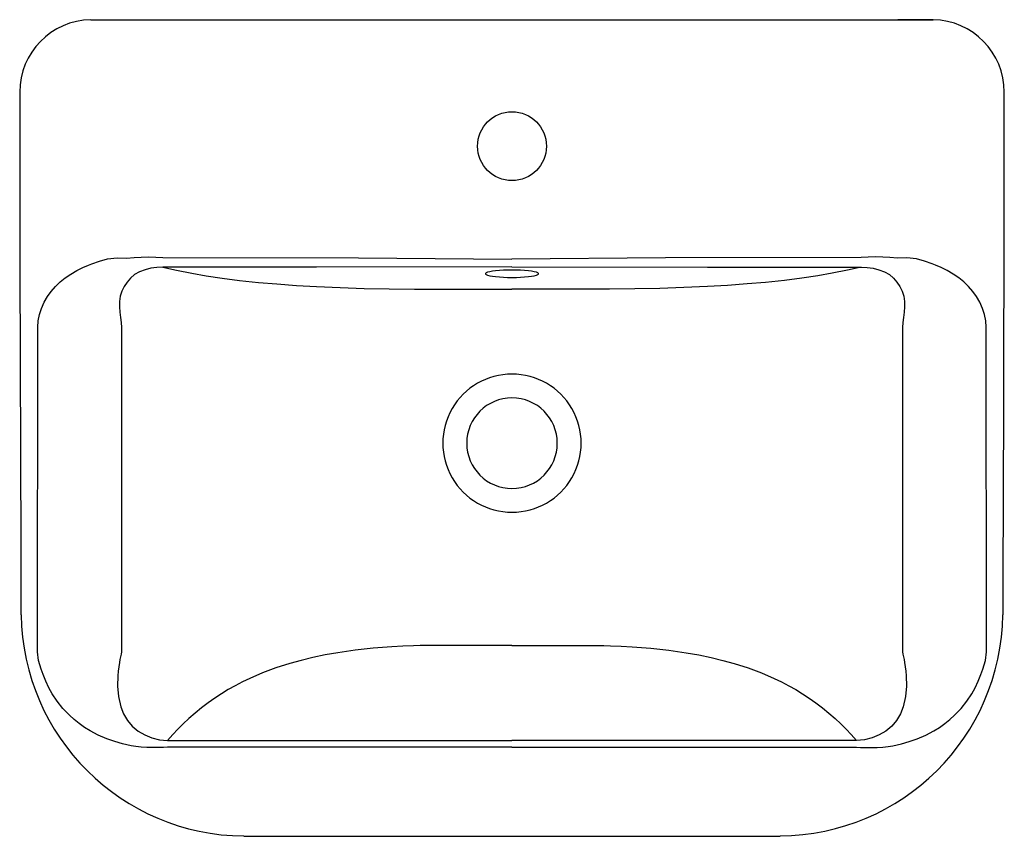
# Model space of a CAD drawing. Header units: millimetres. Extents: x 5445.251 to 5445.751, y 2698.558 to 2698.973.
import ezdxf

# ---------------------------------------------------------------- set-up
doc = ezdxf.new("R2010")
doc.units = ezdxf.units.MM
doc.layers.add('SANINDUSA', color=3, linetype='Continuous')

msp = doc.modelspace()

# ---------------------------------------------------------------- linework, layer by layer
at = {"layer": 'SANINDUSA'}
for p, q in [((5445.287237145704, 2698.97300348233), (5445.305071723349, 2698.97300348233)), ((5445.287237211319, 2698.972901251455), (5445.287237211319, 2698.97300348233)), ((5445.287237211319, 2698.97300348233), (5445.71464115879, 2698.97300348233)), ((5445.714641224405, 2698.97300348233), (5445.69680664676, 2698.97300348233)), ((5445.71464115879, 2698.972901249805), (5445.71464115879, 2698.97300348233)), ((5445.251165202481, 2698.936158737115), (5445.251126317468, 2698.93615869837)), ((5445.750713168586, 2698.936158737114), (5445.750752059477, 2698.936158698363)), ((5445.260240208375, 2698.652020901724), (5445.260317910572, 2698.816840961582)), ((5445.741638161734, 2698.652020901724), (5445.741560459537, 2698.816840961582)), ((5445.326198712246, 2698.607131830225), (5445.500939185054, 2698.607131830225)), ((5445.500939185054, 2698.603600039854), (5445.326198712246, 2698.603600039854)), ((5445.675679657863, 2698.607131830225), (5445.500939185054, 2698.607131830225)), ((5445.500939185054, 2698.603600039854), (5445.675679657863, 2698.603600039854))]:
    msp.add_line(p, q, dxfattribs=at)
for points in [[(5445.251156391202, 2698.936158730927), (5445.251252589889, 2698.847298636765), (5445.251656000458, 2698.705404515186), (5445.25167930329, 2698.687573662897), (5445.251624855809, 2698.678455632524), (5445.251727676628, 2698.670944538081), (5445.251728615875, 2698.670925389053)], [(5445.750137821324, 2698.670926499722), (5445.750172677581, 2698.671722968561), (5445.750253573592, 2698.678617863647), (5445.750201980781, 2698.687183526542), (5445.750210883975, 2698.70183340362), (5445.750264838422, 2698.718659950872), (5445.75065733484, 2698.862391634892), (5445.750722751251, 2698.936158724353)], [(5445.260317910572, 2698.816840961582), (5445.260530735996, 2698.820068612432), (5445.261145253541, 2698.823269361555), (5445.262161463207, 2698.82644320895), (5445.263579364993, 2698.829590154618), (5445.265198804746, 2698.832389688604), (5445.267083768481, 2698.835032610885), (5445.269234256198, 2698.837518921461), (5445.271650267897, 2698.839848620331), (5445.274216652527, 2698.841925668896), (5445.27705074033, 2698.843859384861), (5445.280152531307, 2698.845649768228), (5445.283122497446, 2698.84711330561), (5445.286073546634, 2698.848375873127), (5445.287751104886, 2698.849025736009), (5445.291608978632, 2698.850482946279), (5445.295736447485, 2698.851575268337), (5445.300670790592, 2698.852039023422), (5445.305399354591, 2698.852011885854), (5445.309276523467, 2698.852188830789), (5445.312780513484, 2698.852492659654), (5445.316489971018, 2698.852533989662), (5445.320232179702, 2698.852426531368), (5445.323775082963, 2698.852349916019)], [(5445.323775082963, 2698.852349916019), (5445.422986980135, 2698.852017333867), (5445.500939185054, 2698.851480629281)], [(5445.678103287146, 2698.852349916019), (5445.578891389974, 2698.852017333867), (5445.500939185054, 2698.851480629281)], [(5445.741560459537, 2698.816840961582), (5445.741347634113, 2698.820068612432), (5445.740733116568, 2698.823269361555), (5445.739716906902, 2698.82644320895), (5445.738299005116, 2698.829590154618), (5445.736679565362, 2698.832389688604), (5445.734794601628, 2698.835032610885), (5445.732644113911, 2698.837518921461), (5445.730228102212, 2698.839848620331), (5445.727661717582, 2698.841925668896), (5445.724827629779, 2698.843859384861), (5445.721725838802, 2698.845649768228), (5445.718755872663, 2698.84711330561), (5445.715804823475, 2698.848375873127), (5445.714127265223, 2698.849025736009), (5445.710269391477, 2698.850482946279), (5445.706141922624, 2698.851575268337), (5445.701207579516, 2698.852039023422), (5445.696479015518, 2698.852011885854), (5445.692601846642, 2698.852188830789), (5445.689097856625, 2698.852492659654), (5445.685388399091, 2698.852533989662), (5445.681646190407, 2698.852426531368), (5445.678103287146, 2698.852349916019)], [(5445.323775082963, 2698.847398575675), (5445.320656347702, 2698.847271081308), (5445.317627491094, 2698.846828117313), (5445.314712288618, 2698.846074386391), (5445.311912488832, 2698.845032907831), (5445.309409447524, 2698.84360072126), (5445.307337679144, 2698.841762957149), (5445.305607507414, 2698.839672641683), (5445.304081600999, 2698.837465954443), (5445.302880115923, 2698.835112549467), (5445.302155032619, 2698.832554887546), (5445.301831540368, 2698.829900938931), (5445.301812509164, 2698.82721178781), (5445.301990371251, 2698.824510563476), (5445.302283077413, 2698.821845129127), (5445.302600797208, 2698.819244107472), (5445.302843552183, 2698.816687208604)], [(5445.500939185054, 2698.847519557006), (5445.401727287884, 2698.847428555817), (5445.323775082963, 2698.847398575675)], [(5445.323775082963, 2698.847398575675), (5445.330721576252, 2698.845778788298), (5445.338457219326, 2698.844230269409), (5445.345803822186, 2698.842965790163), (5445.353798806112, 2698.841780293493), (5445.36268173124, 2698.84066112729), (5445.372228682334, 2698.839653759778), (5445.381631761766, 2698.838832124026), (5445.391515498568, 2698.838122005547), (5445.401769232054, 2698.837528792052), (5445.413712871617, 2698.836998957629), (5445.425934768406, 2698.836609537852), (5445.438651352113, 2698.836346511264), (5445.451471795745, 2698.836208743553), (5445.467953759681, 2698.836156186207), (5445.484446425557, 2698.836165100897), (5445.500939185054, 2698.836180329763)], [(5445.500939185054, 2698.842161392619), (5445.503161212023, 2698.842187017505), (5445.505322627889, 2698.842263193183), (5445.507364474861, 2698.842387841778), (5445.509231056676, 2698.842557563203), (5445.510871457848, 2698.842767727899), (5445.512240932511, 2698.84301260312), (5445.513302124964, 2698.843285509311), (5445.514026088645, 2698.8435790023), (5445.51439307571, 2698.843885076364), (5445.51439307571, 2698.8441953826), (5445.514026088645, 2698.844501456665), (5445.513302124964, 2698.844794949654), (5445.512240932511, 2698.845067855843), (5445.510871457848, 2698.845312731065), (5445.509231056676, 2698.845522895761), (5445.507364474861, 2698.845692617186), (5445.505322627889, 2698.845817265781), (5445.503161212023, 2698.845893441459), (5445.500939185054, 2698.845919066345), (5445.498717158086, 2698.845893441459), (5445.49655574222, 2698.845817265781), (5445.494513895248, 2698.845692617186), (5445.492647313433, 2698.845522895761), (5445.491006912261, 2698.845312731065), (5445.489637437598, 2698.845067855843), (5445.488576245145, 2698.844794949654), (5445.487852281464, 2698.844501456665), (5445.487485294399, 2698.8441953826), (5445.487485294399, 2698.843885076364), (5445.487852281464, 2698.8435790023), (5445.488576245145, 2698.843285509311), (5445.489637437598, 2698.84301260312), (5445.491006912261, 2698.842767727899), (5445.492647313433, 2698.842557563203), (5445.494513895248, 2698.842387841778), (5445.49655574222, 2698.842263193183), (5445.498717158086, 2698.842187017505), (5445.500939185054, 2698.842161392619)], [(5445.500939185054, 2698.847519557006), (5445.600151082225, 2698.847428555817), (5445.678103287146, 2698.847398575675)], [(5445.678103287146, 2698.847398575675), (5445.671156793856, 2698.845778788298), (5445.663421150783, 2698.844230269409), (5445.656074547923, 2698.842965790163), (5445.648079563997, 2698.841780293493), (5445.639196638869, 2698.84066112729), (5445.629649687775, 2698.839653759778), (5445.620246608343, 2698.838832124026), (5445.610362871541, 2698.838122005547), (5445.600109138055, 2698.837528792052), (5445.588165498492, 2698.836998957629), (5445.575943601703, 2698.836609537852), (5445.563227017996, 2698.836346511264), (5445.550406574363, 2698.836208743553), (5445.533924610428, 2698.836156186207), (5445.517431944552, 2698.836165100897), (5445.500939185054, 2698.836180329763)], [(5445.678103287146, 2698.847398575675), (5445.681222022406, 2698.847271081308), (5445.684250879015, 2698.846828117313), (5445.68716608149, 2698.846074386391), (5445.689965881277, 2698.845032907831), (5445.692468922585, 2698.84360072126), (5445.694540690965, 2698.841762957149), (5445.696270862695, 2698.839672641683), (5445.69779676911, 2698.837465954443), (5445.698998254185, 2698.835112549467), (5445.69972333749, 2698.832554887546), (5445.700046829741, 2698.829900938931), (5445.700065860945, 2698.82721178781), (5445.699887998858, 2698.824510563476), (5445.699595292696, 2698.821845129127), (5445.699277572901, 2698.819244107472), (5445.699034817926, 2698.816687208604)], [(5445.302843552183, 2698.816687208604), (5445.302839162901, 2698.77563800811), (5445.30283838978, 2698.734415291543), (5445.302828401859, 2698.693184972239), (5445.302803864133, 2698.652067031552)], [(5445.699034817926, 2698.816687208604), (5445.699039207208, 2698.77563800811), (5445.699039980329, 2698.734415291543), (5445.69904996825, 2698.693184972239), (5445.699074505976, 2698.652067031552)], [(5445.500939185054, 2698.655365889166), (5445.495010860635, 2698.655364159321), (5445.489105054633, 2698.655358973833), (5445.483221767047, 2698.655350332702), (5445.477360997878, 2698.655338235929), (5445.471522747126, 2698.655322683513), (5445.464192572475, 2698.655296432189), (5445.45984869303, 2698.6552728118), (5445.456565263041, 2698.655245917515), (5445.454342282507, 2698.655215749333), (5445.450989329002, 2698.655133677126), (5445.445492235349, 2698.654927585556), (5445.440018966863, 2698.654633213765), (5445.430481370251, 2698.653895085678), (5445.421303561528, 2698.652885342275), (5445.412485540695, 2698.651603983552), (5445.406108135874, 2698.650464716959), (5445.399933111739, 2698.649172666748), (5445.393960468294, 2698.647727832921), (5445.388190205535, 2698.646130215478), (5445.381147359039, 2698.643876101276), (5445.374388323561, 2698.641356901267), (5445.367913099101, 2698.638572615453), (5445.364164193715, 2698.636774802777), (5445.360517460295, 2698.634881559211), (5445.356972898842, 2698.632892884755), (5445.353530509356, 2698.630808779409), (5445.350190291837, 2698.628629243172), (5445.346754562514, 2698.626211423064), (5445.343405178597, 2698.623669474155), (5445.340142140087, 2698.621003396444), (5445.336965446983, 2698.618213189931), (5445.334064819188, 2698.615484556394), (5445.331335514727, 2698.612750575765), (5445.328909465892, 2698.61016446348), (5445.32619813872, 2698.607131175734)], [(5445.500939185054, 2698.655365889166), (5445.506867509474, 2698.655364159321), (5445.512773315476, 2698.655358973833), (5445.518656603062, 2698.655350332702), (5445.524517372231, 2698.655338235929), (5445.530355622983, 2698.655322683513), (5445.537685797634, 2698.655296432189), (5445.542029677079, 2698.6552728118), (5445.545313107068, 2698.655245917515), (5445.547536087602, 2698.655215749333), (5445.550889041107, 2698.655133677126), (5445.55638613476, 2698.654927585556), (5445.561859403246, 2698.654633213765), (5445.571396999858, 2698.653895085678), (5445.58057480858, 2698.652885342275), (5445.589392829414, 2698.651603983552), (5445.595770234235, 2698.650464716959), (5445.60194525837, 2698.649172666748), (5445.607917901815, 2698.647727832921), (5445.613688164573, 2698.646130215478), (5445.62073101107, 2698.643876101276), (5445.627490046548, 2698.641356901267), (5445.633965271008, 2698.638572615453), (5445.637714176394, 2698.636774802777), (5445.641360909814, 2698.634881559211), (5445.644905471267, 2698.632892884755), (5445.648347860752, 2698.630808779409), (5445.651688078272, 2698.628629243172), (5445.655123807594, 2698.626211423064), (5445.658473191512, 2698.623669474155), (5445.661736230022, 2698.621003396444), (5445.664912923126, 2698.618213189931), (5445.667813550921, 2698.615484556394), (5445.670542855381, 2698.612750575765), (5445.672968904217, 2698.61016446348), (5445.675680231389, 2698.607131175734)], [(5445.32619082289, 2698.603600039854), (5445.324147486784, 2698.603577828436), (5445.320871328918, 2698.603516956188), (5445.318163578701, 2698.603487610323), (5445.315584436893, 2698.603523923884), (5445.312718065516, 2698.603685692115), (5445.310076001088, 2698.603976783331), (5445.307658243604, 2698.604397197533), (5445.303248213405, 2698.605415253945), (5445.29932169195, 2698.606512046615), (5445.295284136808, 2698.607908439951), (5445.290946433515, 2698.609776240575), (5445.286840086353, 2698.611951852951), (5445.284037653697, 2698.613703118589), (5445.281360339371, 2698.615612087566), (5445.278808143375, 2698.617678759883), (5445.276381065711, 2698.61990313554), (5445.273081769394, 2698.623372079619), (5445.270171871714, 2698.626972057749), (5445.267651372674, 2698.63070306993), (5445.265867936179, 2698.633857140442), (5445.264318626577, 2698.637114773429), (5445.262987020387, 2698.640529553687), (5445.261984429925, 2698.643281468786), (5445.260676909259, 2698.647742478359), (5445.26023779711, 2698.652020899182)], [(5445.302803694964, 2698.652066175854), (5445.30259130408, 2698.650803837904), (5445.302328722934, 2698.649498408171), (5445.302025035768, 2698.648140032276), (5445.301689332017, 2698.646706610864), (5445.301355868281, 2698.644473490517), (5445.301083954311, 2698.642215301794), (5445.300883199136, 2698.639948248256), (5445.300743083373, 2698.6346698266), (5445.301229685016, 2698.629337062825), (5445.30244427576, 2698.624204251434), (5445.303884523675, 2698.620594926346), (5445.305824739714, 2698.617272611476), (5445.308274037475, 2698.614324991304), (5445.311240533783, 2698.611850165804), (5445.314577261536, 2698.609871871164), (5445.318175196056, 2698.608371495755), (5445.322080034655, 2698.607421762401), (5445.32619082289, 2698.607131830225)], [(5445.699074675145, 2698.652066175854), (5445.699287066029, 2698.650803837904), (5445.699549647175, 2698.649498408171), (5445.699853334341, 2698.648140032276), (5445.700189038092, 2698.646706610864), (5445.700522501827, 2698.644473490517), (5445.700794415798, 2698.642215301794), (5445.700995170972, 2698.639948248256), (5445.701135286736, 2698.6346698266), (5445.700648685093, 2698.629337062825), (5445.699434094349, 2698.624204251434), (5445.697993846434, 2698.620594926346), (5445.696053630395, 2698.617272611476), (5445.693604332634, 2698.614324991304), (5445.690637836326, 2698.611850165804), (5445.687301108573, 2698.609871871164), (5445.683703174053, 2698.608371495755), (5445.679798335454, 2698.607421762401), (5445.675687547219, 2698.607131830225)], [(5445.675687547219, 2698.603600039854), (5445.677730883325, 2698.603577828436), (5445.681007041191, 2698.603516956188), (5445.683714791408, 2698.603487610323), (5445.686293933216, 2698.603523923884), (5445.689160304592, 2698.603685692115), (5445.691802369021, 2698.603976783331), (5445.694220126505, 2698.604397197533), (5445.698630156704, 2698.605415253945), (5445.702556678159, 2698.606512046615), (5445.706594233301, 2698.607908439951), (5445.710931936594, 2698.609776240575), (5445.715038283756, 2698.611951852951), (5445.717840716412, 2698.613703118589), (5445.720518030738, 2698.615612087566), (5445.723070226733, 2698.617678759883), (5445.725497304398, 2698.61990313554), (5445.728796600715, 2698.623372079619), (5445.731706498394, 2698.626972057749), (5445.734226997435, 2698.63070306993), (5445.73601043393, 2698.633857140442), (5445.737559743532, 2698.637114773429), (5445.738891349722, 2698.640529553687), (5445.739893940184, 2698.643281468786), (5445.74120146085, 2698.647742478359), (5445.741640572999, 2698.652020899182)], [(5445.364896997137, 2698.558542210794), (5445.380061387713, 2698.558515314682), (5445.394851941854, 2698.558493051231), (5445.409302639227, 2698.558473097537), (5445.423413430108, 2698.558455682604), (5445.437184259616, 2698.5584409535), (5445.459380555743, 2698.558422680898), (5445.480632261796, 2698.558412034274), (5445.500939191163, 2698.558408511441)], [(5445.500939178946, 2698.558408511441), (5445.509949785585, 2698.558409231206), (5445.519980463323, 2698.558411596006), (5445.531031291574, 2698.558416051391), (5445.543102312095, 2698.558423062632), (5445.556193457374, 2698.558433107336), (5445.5661686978, 2698.558442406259), (5445.57666422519, 2698.558453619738), (5445.587680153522, 2698.558466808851), (5445.599216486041, 2698.55848202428), (5445.611273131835, 2698.55849927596), (5445.62385010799, 2698.558518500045), (5445.636981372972, 2698.558542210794)]]:
    msp.add_lwpolyline(points, dxfattribs=at)
msp.add_circle((5445.500939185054, 2698.908776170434), 0.0175, dxfattribs=at)
for centre, radius, start, end in [((5445.287729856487, 2698.936361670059), 0.03659504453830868, 90.77134327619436, 180.3177742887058), ((5445.714128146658, 2698.936341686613), 0.03661530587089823, 359.7136721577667, 89.19721024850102), ((5445.500924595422, 2698.758003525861), 0.03507483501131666, 89.97616739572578, 270.0238326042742), ((5445.500953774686, 2698.758003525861), 0.03507483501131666, 269.9761673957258, 90.0238326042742), ((5445.500939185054, 2698.75800348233), 0.023, 90, 270), ((5445.500939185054, 2698.75800348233), 0.023, 270, 90), ((5445.365735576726, 2698.67244489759), 0.1138765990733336, 180.7613819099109, 269.5781991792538), ((5445.636258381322, 2698.672393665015), 0.1137661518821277, 270.3633468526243, 359.2635567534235)]:
    msp.add_arc(centre, radius, start, end, dxfattribs=at)

doc.saveas('drawing.dxf')
